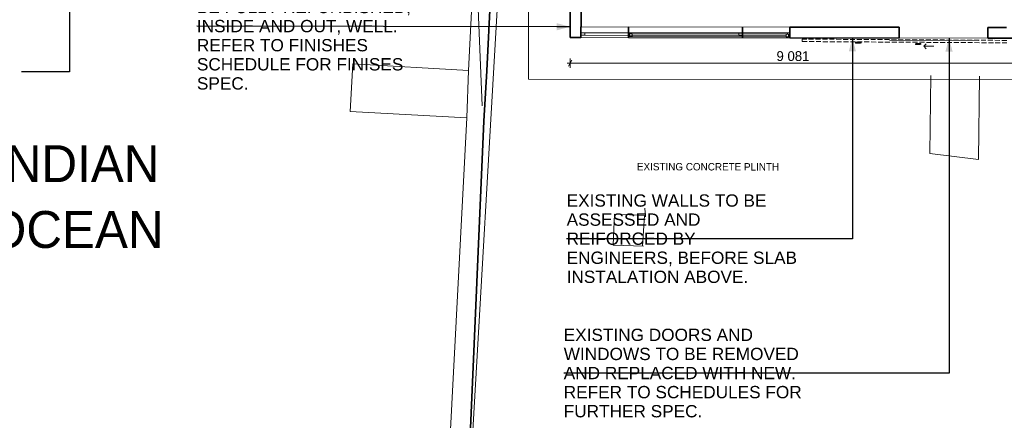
# Model space of a CAD drawing. Header units: millimetres. Extents: x -738537 to 1850049, y -250217 to 604013.
# Tile 13 of 220: x -629576 to -609588, y 68746 to 76888. Entities that reach past the tile are written whole.
import ezdxf

# ---------------------------------------------------------------- set-up
doc = ezdxf.new("R2010")
doc.units = ezdxf.units.MM
doc.header["$MEASUREMENT"] = 0
doc.linetypes.add('Hidden Line', pattern=[140, 100, -40])
for name, color, linetype, lineweight in [('0_Pen_No__3', 30, 'Continuous', 15), ('A_SURVEY_Pen_No__6', 7, 'Continuous', 5), ('A_WALL LOAD_Pen_No__1', 214, 'Continuous', 35), ('A_WALL LOAD_Pen_No__3', 30, 'Continuous', 15), ('A_WALL LOAD_Pen_No__6', 7, 'Continuous', 5), ('BUILDING_Pen_No__128', 9, 'Continuous', 0), ('C_DIMS - GA_Pen_No__6', 7, 'Continuous', 5), ('C_TEXT GA_Pen_No__6', 7, 'Continuous', 5), ('P_Pen_No__250', 255, 'Continuous', 13), ('PALLISADE FENCE_Pen_No__1', 214, 'Continuous', 35), ('TOPO_Pen_No__128', 9, 'Continuous', 0), ('TOPO_Pen_No__15', 7, 'Continuous', 20)]:
    doc.layers.add(name, color=color, linetype=linetype, lineweight=lineweight)
doc.layers.add('A_WALL LOAD_Pen_No__7', color=7, linetype='Continuous', lineweight=5, true_color=0x9f07ff)
doc.layers.add('C_DIMS - GA', color=7, linetype='Continuous')
doc.styles.add('GENERATED_STYLE_1', font='GOTHIC.TTF')
doc.styles.add('GENERATED_STYLE_2', font='arial.ttf')
doc.styles.add('GENERATED_STYLE_6', font='arialbd.ttf')
doc.dimstyles.new('GENERATED_STYLE__2', dxfattribs={"dimtxt": 200, "dimasz": 95, "dimexe": 0.18, "dimexo": 90000, "dimgap": 0.09, "dimtad": 1, "dimtih": 1, "dimtoh": 1, "dimdec": 0, "dimzin": 0, "dimdsep": 46, "dimtxsty": 'GENERATED_STYLE_1', "dimblk": 'ARROWHEAD_2', "dimblk1": 'ARROWHEAD_2', "dimblk2": 'ARROWHEAD_2', "dimcen": 0.09, "dimclrd": 7, "dimclre": 7, "dimclrt": 7, "dimadec": 0, "dimazin": 0, "dimtfac": 1, "dimtdec": 4, "dimtmove": 0, "dimatfit": 3, "dimfxl": 1, "dimtolj": 1, "dimtzin": 0, "dimarcsym": 0})
doc.dimstyles.new('GENERATED_STYLE__7', dxfattribs={"dimtxt": 0.18, "dimasz": 273.6, "dimexe": 0.18, "dimexo": 0.0625, "dimgap": 0.09, "dimtad": 0, "dimtih": 1, "dimtoh": 1, "dimdec": 4, "dimzin": 0, "dimdsep": 46, "dimcen": 0.09, "dimadec": 0, "dimazin": 0, "dimtfac": 1, "dimtdec": 4, "dimtmove": 0, "dimatfit": 3, "dimldrblk": 'ARROWHEAD_5', "dimfxl": 1, "dimtolj": 1, "dimtzin": 0, "dimarcsym": 0})

# ---------------------------------------------------------------- blocks, each defined once
blk = doc.blocks.new('*D224')
at = {"layer": 'C_DIMS - GA_Pen_No__6', "color": 7, "linetype": 'Continuous', "lineweight": 5, "transparency": 16777216}
for p, q in [((-618463, 76005), (-618402, 76005)), ((-618366, 76067), (-618438, 75942)), ((-618402, 75911), (-618402, 76098)), ((-618402, 76005), (-609321, 76005)), ((-609357, 75942), (-609285, 76067)), ((-609321, 75911), (-609321, 76098)), ((-609321, 76005), (-609260, 76005))]:
    blk.add_line(p, q, dxfattribs=at)
at = {"layer": 'C_DIMS - GA_Pen_No__6', "color": 7, "lineweight": 5, "transparency": 16777216, "insert": (-614213, 76045), "char_height": 200, "attachment_point": 7, "style": 'GENERATED_STYLE_1'}
blk.add_mtext('\\A1;{\\pql;\\fCentury Gothic|b0|i0|c0|p34;9\xa0081}', dxfattribs=at)
blk = doc.blocks.new('ARROWHEAD_2')
at = {"color": 0, "linetype": 'Continuous', "lineweight": 0}
for p, q in [((0, 0), (-1, 0)), ((-0.38, -0.66), (0.38, 0.66))]:
    blk.add_line(p, q, dxfattribs=at)
blk = doc.blocks.new('ARROWHEAD_5')
at = {"linetype": 'Continuous', "lineweight": 0}
blk.add_hatch(color=0, dxfattribs=at).paths.add_polyline_path([(-1, 0.2679), (0, 0), (-1, -0.2679)])
at = {"color": 0, "linetype": 'Continuous', "lineweight": 0}
blk.add_line((0, 0), (-1, 0), dxfattribs=at)

msp = doc.modelspace()

# ---------------------------------------------------------------- linework, layer by layer
at = {"layer": '0_Pen_No__3', "color": 30, "linetype": 'Continuous', "lineweight": 15}
for points in [[(-619244.3, 75682), (-608480.7, 75666.4), (-608477, 78189.7), (-602092.9, 78177), (-602065.4, 78874.5), (-601962.1, 81500.7), (-601136.9, 81468.2), (-601139.7, 81925.1), (-609313.7, 81872.6), (-609321.2, 76510.5), (-618401.7, 76523.7), (-618394.1, 81700.7), (-619235.5, 81708.4)], [(-618401.7, 76523.7), (-609321.2, 76510.5), (-609313.6, 81778.5), (-618394.1, 81700.7)]]:
    msp.add_lwpolyline(points, close=True, dxfattribs=at)
at = {"layer": 'A_WALL LOAD_Pen_No__1', "color": 214, "linetype": 'Continuous', "lineweight": 35}
for p, q in [((-618182, 76573.4), (-618181.9, 76623.4)), ((-618182, 76573.4), (-618181.9, 76623.4)), ((-618182, 76573.4), (-618181.9, 76623.4)), ((-618182, 76523.4), (-618182, 76573.4)), ((-618182, 76523.4), (-618182, 76573.4)), ((-618181.9, 76623.4), (-618181.7, 76743.4)), ((-618181.9, 76623.4), (-618181.7, 76743.4)), ((-617220.5, 76572), (-617220.4, 76622)), ((-617220.5, 76572), (-617220.4, 76622)), ((-617220.5, 76522), (-617220.5, 76572)), ((-617220.4, 76622), (-617220.2, 76742)), ((-614903.4, 76518.6), (-614903.3, 76568.6)), ((-614903.3, 76568.6), (-614903.2, 76618.6)), ((-614903.3, 76568.6), (-614903.2, 76618.6)), ((-614903.2, 76618.6), (-614903.1, 76738.6)), ((-613941.9, 76517.2), (-613941.8, 76567.2)), ((-613941.9, 76517.2), (-613941.8, 76567.2)), ((-613941.8, 76567.2), (-613941.7, 76617.2)), ((-613941.8, 76567.2), (-613941.7, 76617.2)), ((-613941.8, 76567.2), (-613941.7, 76617.2)), ((-613941.7, 76617.2), (-613941.6, 76737.2)), ((-613941.7, 76617.2), (-613941.6, 76737.2)), ((-611721.2, 76514), (-611720.9, 76734)), ((-611721.2, 76514), (-611720.9, 76734)), ((-609921.2, 76511.3), (-609920.9, 76731.3)), ((-609921.2, 76511.3), (-609920.9, 76731.3))]:
    msp.add_line(p, q, dxfattribs=at)
for points in [[(-618394.1, 81700.7), (-618401.7, 76523.7)], [(-618181.4, 76743.4), (-618174.1, 81700.4)], [(-611720.9, 76734), (-613941.6, 76737.2)], [(-609540.9, 76730.8), (-609920.9, 76731.3)], [(-618401.7, 76523.7), (-618182, 76523.4)], [(-613941.9, 76517.2), (-611721.2, 76514)], [(-609921.2, 76511.3), (-609321.2, 76510.5)]]:
    msp.add_lwpolyline(points, dxfattribs=at)
at = {"layer": 'A_WALL LOAD_Pen_No__3', "color": 30, "linetype": 'Continuous', "lineweight": 15}
for p, q in [((-618181.7, 76743.4), (-614903.1, 76738.6)), ((-617220.2, 76742), (-613941.6, 76737.2)), ((-618182, 76523.4), (-614903.4, 76518.6)), ((-617220.5, 76522), (-613941.9, 76517.2)), ((-611921.2, 76469.3), (-610121.2, 76466.6)), ((-611221.4, 76348.2), (-611171.3, 76398.2)), ((-611021.4, 76347.9), (-611221.4, 76348.2)), ((-611221.4, 76348.2), (-611171.5, 76298.2))]:
    msp.add_line(p, q, dxfattribs=at)
at = {"layer": 'A_WALL LOAD_Pen_No__3', "color": 30, "linetype": 'Hidden Line', "lineweight": 15}
for points in [[(-613690.4, 76493.4), (-613690.7, 76443.4)], [(-613690.7, 76443.4), (-609540.4, 76416.8)], [(-609540, 76466.8), (-613690.4, 76493.4)], [(-612606.6, 76432.1), (-612606.8, 76412.1)], [(-612606.8, 76412.1), (-612493.5, 76411.4)], [(-612493.4, 76431.4), (-612606.6, 76432.1)], [(-612493.5, 76411.4), (-612493.4, 76431.4)], [(-611393.1, 76401.1), (-611393.3, 76381.1)], [(-611393.3, 76381.1), (-611280, 76380.4)], [(-611279.9, 76400.4), (-611393.1, 76401.1)], [(-611280, 76380.4), (-611279.9, 76400.4)]]:
    msp.add_lwpolyline(points, dxfattribs=at)
at = {"layer": 'A_WALL LOAD_Pen_No__6', "color": 7, "linetype": 'Continuous', "lineweight": 5}
for p, q in [((-618182, 76573.4), (-618107, 76573.3)), ((-618106.9, 76623.3), (-618181.9, 76623.4)), ((-618107, 76573.3), (-618106.9, 76623.3)), ((-617220.5, 76572), (-617195.5, 76571.9)), ((-617170.4, 76621.9), (-617220.4, 76622)), ((-617195.5, 76571.9), (-617195.4, 76596.9)), ((-617195.4, 76596.9), (-617195.5, 76546.9)), ((-617195.4, 76596.9), (-617170.4, 76596.9)), ((-617145.4, 76596.9), (-617195.4, 76596.9)), ((-617170.4, 76596.9), (-617170.4, 76621.9)), ((-617145.5, 76546.9), (-617145.4, 76596.9)), ((-617145.5, 76571.9), (-614016.8, 76567.3)), ((-614016.8, 76592.3), (-617145.4, 76596.9)), ((-614978.2, 76618.7), (-614978.3, 76568.7)), ((-614978.3, 76568.7), (-614903.3, 76568.6)), ((-614903.2, 76618.6), (-614978.2, 76618.7)), ((-613966.8, 76592.2), (-614016.8, 76592.3)), ((-614016.8, 76592.3), (-614016.8, 76542.3)), ((-613991.7, 76617.3), (-613991.8, 76592.3)), ((-613991.8, 76592.3), (-613966.8, 76592.2)), ((-613941.7, 76617.2), (-613991.7, 76617.3)), ((-613966.8, 76592.2), (-613966.8, 76567.2)), ((-613966.8, 76542.2), (-613966.8, 76592.2)), ((-613966.8, 76567.2), (-613941.8, 76567.2)), ((-617195.5, 76546.9), (-617145.5, 76546.9)), ((-617145.5, 76546.9), (-614016.8, 76542.3)), ((-614016.8, 76542.3), (-613966.8, 76542.2))]:
    msp.add_line(p, q, dxfattribs=at)
at = {"layer": 'A_WALL LOAD_Pen_No__7', "color": 190, "linetype": 'Continuous', "lineweight": 5, "true_color": 0x9f07ff}
for p, q in [((-618107, 76573.3), (-614978.3, 76568.7)), ((-614978.2, 76618.7), (-618106.9, 76623.3)), ((-613991.7, 76617.3), (-617170.4, 76621.9)), ((-617145.5, 76546.9), (-614016.8, 76542.3))]:
    msp.add_line(p, q, dxfattribs=at)
at = {"layer": 'BUILDING_Pen_No__128', "color": 9, "linetype": 'Continuous', "lineweight": 0}
for p, q in [((-622816.5, 75993.8), (-622870.9, 75019.1)), ((-620464.9, 75857.9), (-622816.5, 75993.8)), ((-620499.9, 74894.4), (-620464.9, 75857.9)), ((-620499.9, 74894.4), (-622870.9, 75019.1))]:
    msp.add_line(p, q, dxfattribs=at)
at = {"layer": 'P_Pen_No__250', "color": 255, "linetype": 'Continuous', "lineweight": 13, "flags": 128}
msp.add_lwpolyline([(-620186.5, 75137.1), (-620432, 81064.6)], dxfattribs=at)
at = {"layer": 'PALLISADE FENCE_Pen_No__1', "color": 18, "linetype": 'Continuous', "lineweight": 35, "true_color": 0x000000}
for p, q in [((-620093.7, 75849.1), (-619818.5, 81395)), ((-620093.7, 75849.1), (-620155.3, 74823.9)), ((-620577.4, 65043.8), (-620155.3, 74823.9))]:
    msp.add_line(p, q, dxfattribs=at)
at = {"layer": 'TOPO_Pen_No__128', "color": 9, "linetype": 'Continuous', "lineweight": 0}
for p, q in [((-621428.2, 50550), (-619646.4, 81143.6)), ((-620464.9, 75857.9), (-620231.8, 80648.2)), ((-621782.8, 50571.4), (-620499.9, 74894.4)), ((-616874, 72881.2), (-616883.9, 73054.8)), ((-617528.5, 72307.8), (-617502.9, 72932.3)), ((-616890.5, 72907.3), (-617502.9, 72932.3)), ((-616890.5, 72907.3), (-616935, 72283.7)), ((-616916, 72282.8), (-617528.5, 72307.8))]:
    msp.add_line(p, q, dxfattribs=at)
at = {"layer": 'TOPO_Pen_No__15', "color": 7, "linetype": 'Continuous', "lineweight": 20}
for p, q in [((-611103.2, 74169.9), (-611079.3, 75755)), ((-610114.5, 74046.1), (-610089, 75740.1)), ((-610114.5, 74046.1), (-611103.2, 74169.9))]:
    msp.add_line(p, q, dxfattribs=at)

# ---------------------------------------------------------------- texts
at = {"layer": 'A_SURVEY_Pen_No__6', "color": 7, "linetype": 'Continuous', "lineweight": 5, "insert": (-628438.6, 73287.6), "char_height": 750, "width": 5408.322, "attachment_point": 5, "line_spacing_factor": 1.0699, "style": 'GENERATED_STYLE_1'}
msp.add_mtext('\\A1;{\\pqc;\\fCentury Gothic|b0|i0|c0|p34;INDIAN OCEAN}', dxfattribs=at)
at = {"layer": 'A_SURVEY_Pen_No__6', "color": 7, "linetype": 'Continuous', "lineweight": 5, "insert": (-615602.6, 73898), "char_height": 150, "attachment_point": 5, "rotation": 359.9165, "style": 'GENERATED_STYLE_1'}
msp.add_mtext('\\A1;{\\pqc;\\fCentury Gothic|b0|i0|c0|p34;EXISTING CONCRETE PLINTH}', dxfattribs=at)
at = {"layer": 'C_TEXT GA_Pen_No__6', "color": 18, "linetype": 'Continuous', "lineweight": 5, "true_color": 0x000000, "char_height": 250, "attachment_point": 4}
for s, insert, width, line_spacing_factor, style in [('\\A1;{\\pql;\\fArial|b1|i0|c0|p34;MILLRIGHT WORKSHOP\\fArial|b1|i0|c0|p34;:\\fArial|b0|i0|c0|p34; ALL EXISTING WALLS TO BE FULLY REFURBISHED, INSIDE AND OUT, WELL. REFER TO FINISHES SCHEDULE FOR FINISES SPEC.}', (-625979, 76755.9), 4556.168, 0.931811, 'GENERATED_STYLE_6'), ('\\A1;{\\pql;\\fArial|b0|i0|c0|p34;EXISTING WALLS TO BE \\fArial|b0|i0|c0|p34;ASSESSED AND REIFORCED\\fArial|b0|i0|c0|p34; BY ENGINEERS, BEFORE SLAB INSTALATION ABOVE.}', (-618473, 72435.7), 4850.276, 0.930107, 'GENERATED_STYLE_2'), ('\\A1;{\\pql;\\fArial|b0|i0|c0|p34;EXISTING DOORS AND WINDOWS TO BE REMOVED AND REPLACED WITH NEW. REFER TO\\fArial|b0|i0|c0|p34; \\fArial|b0|i0|c0|p34;SCHEDULE\\fArial|b0|i0|c0|p34;S\\fArial|b0|i0|c0|p34; FOR FURTHER SPEC.}', (-618532.4, 69705.6), 4850.276, 0.930912, 'GENERATED_STYLE_2')]:
    msp.add_mtext(s, dxfattribs=dict(at, insert=insert, width=width, line_spacing_factor=line_spacing_factor, style=style))

# ---------------------------------------------------------------- dimensions: what is measured, and where the dimension line sits
at = {"layer": 'C_DIMS - GA', "color": 7, "linetype": 'Continuous', "lineweight": 5}
dim = msp.add_linear_dim(base=(-609321.1826, 76004.5235), p1=(-618401.6849, 76523.7041), p2=(-609321.1826, 76510.4708), dimstyle='GENERATED_STYLE__2', dxfattribs=at)
dim.commit()
dim.dimension.update_dxf_attribs({"geometry": '*D224', "text_midpoint": (-613869.9048, 76144.5235), "dimtype": 160})

# ---------------------------------------------------------------- leaders
at = {"layer": 'C_TEXT GA_Pen_No__6', "color": 7, "linetype": 'Continuous', "lineweight": 5, "annotation_type": 0, "has_hookline": 1, "hookline_direction": 1}
for points, text_width in [([(-628562.5, 80361.8), (-628562.5, 75825.5), (-629542.6, 75825.5)], 4731.8), ([(-601271.1, 78843.3), (-601318.7, 75075.7), (-607517.5, 75075.7)], 4800), ([(-618401.4, 76743.7), (-625979, 76755.9)], 4290.6), ([(-610710.8, 76512.5), (-610710.8, 69705.6), (-618532.3, 69705.6)], 4800), ([(-612672.1, 76515.4), (-612672.1, 72435.7), (-618472.9, 72435.7)], 4852.5)]:
    msp.add_leader(points, dimstyle='GENERATED_STYLE__7', dxfattribs=dict(at, text_width=text_width))

doc.saveas('drawing.dxf')
